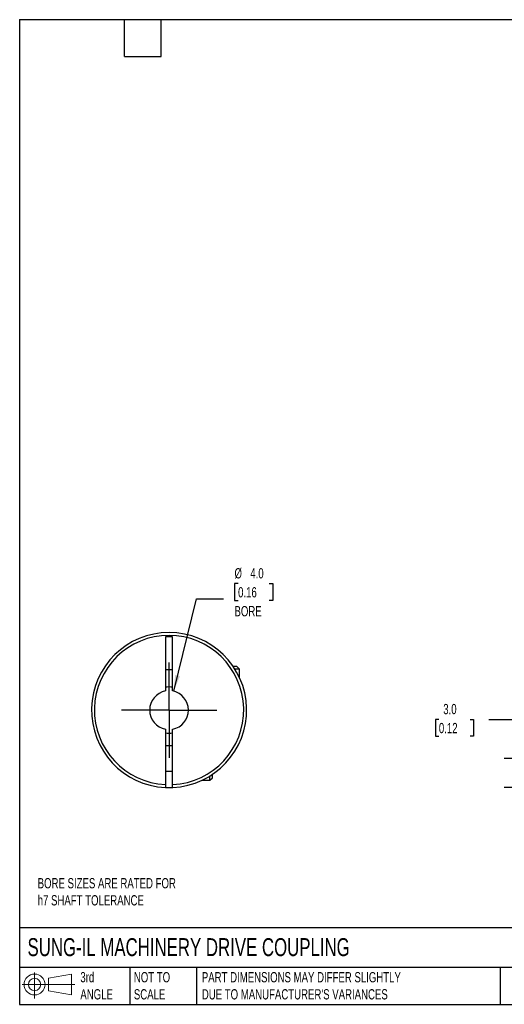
# Model space of a CAD drawing. Header units: millimetres. Extents: x 3 to 137, y 3 to 105.
# Tile 1 of 3: x 3 to 53, y 3 to 105. Entities that reach past the tile are written whole.
import ezdxf

# ---------------------------------------------------------------- set-up
doc = ezdxf.new("R2010")
doc.units = ezdxf.units.MM
doc.header["$LTSCALE"] = 0.5
doc.linetypes.add('SLD-Center', pattern=[19.05, 15.24, -1.27, 1.27, -1.27])
doc.linetypes.add('SLD-Solid', pattern=[0])
doc.layers.add('CENTER', color=40, linetype='SLD-Center')
doc.layers.add('SLD-DEFPOINTS', color=7, linetype='Continuous')
doc.layers.add('DIMENSIONS', color=140, linetype='SLD-Solid', lineweight=25)
doc.layers.add('TEXT', color=140, linetype='SLD-Solid', lineweight=25)
doc.styles.add('SLDTEXTSTYLE0', font='TXT', dxfattribs={"width": 0.7})
doc.dimstyles.new('SLDDIMSTYLE0', dxfattribs={"dimtxt": 1.079004, "dimasz": 1.651, "dimexe": 0, "dimexo": 0.0625, "dimgap": 0.269751, "dimtad": 0, "dimtih": 1, "dimtoh": 1, "dimdec": 1, "dimrnd": 1e-09, "dimzin": 4, "dimdsep": 46, "dimtxsty": 'SLDTEXTSTYLE0', "dimsah": 1, "dimcen": 0.09, "dimadec": 0, "dimazin": 1, "dimtfac": 1, "dimtdec": 1, "dimtmove": 0, "dimatfit": 0, "dimfxl": 0, "dimfrac": 2, "dimtolj": 1, "dimtzin": 12, "dimarcsym": 0})
doc.dimstyles.new('SLDDIMSTYLE6', dxfattribs={"dimtxt": 1.079004, "dimasz": 1.651, "dimexe": 0, "dimexo": 0.0625, "dimgap": 0.269751, "dimtad": 0, "dimtih": 1, "dimtoh": 1, "dimdec": 1, "dimrnd": 1e-09, "dimzin": 4, "dimdsep": 46, "dimtxsty": 'SLDTEXTSTYLE0', "dimsah": 1, "dimcen": 0, "dimadec": 0, "dimazin": 1, "dimtfac": 1, "dimtdec": 1, "dimtofl": 0, "dimtmove": 0, "dimatfit": 3, "dimfxl": 0, "dimfrac": 2, "dimtolj": 1, "dimtzin": 12, "dimarcsym": 0})

# ---------------------------------------------------------------- blocks, each defined once
blk = doc.blocks.new('Block11')
at = {"color": 7, "linetype": 'SLD-Solid', "lineweight": 18}
for p, q in [((1.29, 2.66), (1.29, 0)), ((2.74, 2.08), (5.09, 2.52)), ((2.74, 0.8), (2.74, 2.08)), ((5.09, 2.52), (5.09, 0.37)), ((0, 1.44), (5.44, 1.44)), ((2.74, 0.8), (5.09, 0.37))]:
    blk.add_line(p, q, dxfattribs=at)
for radius in [1.08, 0.643]:
    blk.add_circle((1.29, 1.44), radius, dxfattribs=at)
blk = doc.blocks.new('Block12')
at = {"layer": 'SLD-DEFPOINTS'}
blk.add_blockref('Block11', (0, 0), dxfattribs=at)
blk = doc.blocks.new('_D_1')
at = {"layer": 'DIMENSIONS'}
for p, q in [((46.41, 32.56), (46.05, 32.56)), ((46.05, 32.56), (46.05, 30.85)), ((49.62, 32.56), (49.98, 32.56)), ((49.98, 32.56), (49.98, 30.85)), ((51.56, 32.56), (54.74, 32.56)), ((54.74, 32.56), (54.74, 28.54)), ((46.05, 30.85), (46.41, 30.85)), ((49.98, 30.85), (49.62, 30.85)), ((56.59, 28.54), (53.15, 28.54)), ((58.88, 25.55), (53.15, 25.55)), ((54.74, 25.55), (54.74, 22.38))]:
    blk.add_line(p, q, dxfattribs=at)
for points in [[(54.74, 28.54), (54.99, 30.2), (54.48, 30.2)], [(54.74, 25.55), (54.48, 23.9), (54.99, 23.9)]]:
    blk.add_solid(points, dxfattribs=at)
at = {"layer": 'DIMENSIONS', "char_height": 1.058, "attachment_point": 1, "style": 'SLDTEXTSTYLE0'}
for s, insert in [('3.0', (46.86, 34.17)), ('0.12', (46.41, 32.21))]:
    blk.add_mtext(s, dxfattribs=dict(at, insert=insert))
blk = doc.blocks.new('_D_9')
at = {"layer": 'DIMENSIONS'}
for p, q in [((25.7, 46.58), (25.34, 46.58)), ((25.34, 46.58), (25.34, 44.86)), ((28.91, 46.58), (29.27, 46.58)), ((29.27, 46.58), (29.27, 44.86)), ((19.06, 35.49), (21.4, 45.01)), ((21.4, 45.01), (24.18, 45.01)), ((25.34, 44.86), (25.7, 44.86)), ((29.27, 44.86), (28.91, 44.86))]:
    blk.add_line(p, q, dxfattribs=at)
blk.add_solid([(19.06, 35.49), (19.7, 37.03), (19.21, 37.15)], dxfattribs=at)
at = {"layer": 'DIMENSIONS', "char_height": 1.058, "attachment_point": 1, "style": 'SLDTEXTSTYLE0'}
for s, insert in [('%%c', (25.33, 48.18)), ('4.0', (26.96, 48.18)), ('0.16', (25.7, 46.22)), ('BORE', (25.33, 44.27))]:
    blk.add_mtext(s, dxfattribs=dict(at, insert=insert))
blk = doc.blocks.new('SW_CENTERMARKSYMBOL_3')
at = {"layer": 'CENTER', "color": 0}
for p, q in [((0, 2.54), (0, 4.92)), ((0, 0), (0, 2.54)), ((-2.54, 0), (-4.92, 0)), ((0, 0), (-2.54, 0)), ((0, 0), (0, -2.54)), ((0, 0), (2.54, 0)), ((2.54, 0), (4.92, 0)), ((0, -2.54), (0, -4.92))]:
    blk.add_line(p, q, dxfattribs=at)

msp = doc.modelspace()

# ---------------------------------------------------------------- linework, layer by layer
for p, q in [((18.95, 41.09), (18.2, 41.09)), ((18.2, 41.09), (18.2, 35.51)), ((18.95, 35.51), (18.95, 41.09)), ((18.2, 37.74), (18.95, 37.74)), ((25.57, 38.02), (25.21, 38.02)), ((25.83, 37.76), (25.38, 37.76)), ((25.83, 37.76), (25.57, 38.02)), ((25.83, 36.93), (25.83, 37.76)), ((18.2, 31.58), (18.2, 25.85)), ((18.95, 25.85), (18.95, 31.58)), ((18.95, 29.84), (18.2, 29.84)), ((18.2, 27.24), (18.95, 27.24)), ((22.8, 26.29), (22.8, 26.75)), ((22.8, 26.29), (23.06, 26.55)), ((23.06, 26.55), (23.06, 26.92)), ((21.96, 26.29), (22.8, 26.29))]:
    msp.add_line(p, q)
at = {"flags": 128}
msp.add_lwpolyline([(18.2, 25.55), (18.58, 25.54), (18.95, 25.55)], dxfattribs=at)
for radius, start, end in [(8, 272.6867, 267.3133), (7.7, 272.7915, 267.2085), (2.38, 80.9345, 99.0655), (2, 100.8069, 259.1931), (2, 280.8069, 79.1931), (2.38, 260.9345, 279.0655)]:
    msp.add_arc((18.58, 33.54), radius, start, end)
for points in [[(18.2, 25.85), (18.2, 25.77), (18.2, 25.7), (18.2, 25.59), (18.2, 25.55), (18.2, 25.55)], [(18.95, 25.55), (18.95, 25.55), (18.95, 25.59), (18.95, 25.7), (18.95, 25.77), (18.95, 25.85)]]:
    msp.add_open_spline(points, degree=3, knots=[0, 0, 0, 0, 0.5, 0.5, 1, 1, 1, 1])
at = {"layer": 'TEXT'}
for p, q in [((3.17, 104.78), (136.52, 104.78)), ((3.17, 104.78), (3.17, 3.17)), ((13.97, 100.97), (13.97, 104.78)), ((17.78, 100.97), (17.78, 104.78)), ((13.97, 100.97), (17.78, 100.97)), ((136.52, 11.06), (3.17, 11.06)), ((136.52, 6.98), (3.17, 6.98)), ((14.52, 6.98), (14.52, 3.17)), ((21.42, 6.98), (21.42, 3.17)), ((52.74, 6.98), (52.74, 3.17)), ((3.17, 3.17), (136.52, 3.17))]:
    msp.add_line(p, q, dxfattribs=at)

# ---------------------------------------------------------------- block references
at = {"layer": 'CENTER'}
msp.add_blockref('SW_CENTERMARKSYMBOL_3', (18.58, 33.54), dxfattribs=at)
at = {"layer": 'SLD-DEFPOINTS'}
msp.add_blockref('Block12', (3.42, 3.78), dxfattribs=at)

# ---------------------------------------------------------------- texts
at = {"layer": 'TEXT', "attachment_point": 1, "style": 'SLDTEXTSTYLE0'}
for s, insert, char_height in [('BORE SIZES ARE RATED FOR^Jh7 SHAFT TOLERANCE', (5.03, 16.2), 1.0583), ('SUNG-IL MACHINERY DRIVE COUPLING', (3.98, 10), 1.8521), ('3rd^JANGLE', (9.43, 6.5), 1.058), ('NOT TO^JSCALE', (14.95, 6.5), 1.0583), ("PART DIMENSIONS MAY DIFFER SLIGHTLY ^JDUE TO MANUFACTURER'S VARIANCES", (21.96, 6.5), 1.0583)]:
    msp.add_mtext(s, dxfattribs=dict(at, insert=insert, char_height=char_height))

# ---------------------------------------------------------------- dimensions: what is measured, and where the dimension line sits
at = {"layer": 'DIMENSIONS'}
dim = msp.add_diameter_dim_2p(p1=(18.1, 31.6), p2=(19.06, 35.49), text='<>\\PBORE', dimstyle='SLDDIMSTYLE6', dxfattribs=at)
dim.commit()
dim.dimension.update_dxf_attribs({"geometry": '_D_9', "text_midpoint": (27.3, 45.57), "dimtype": 163})
dim = msp.add_linear_dim(base=(54.74, 28.54), p1=(59.52, 25.55), p2=(57.23, 28.54), angle=90, dimstyle='SLDDIMSTYLE0', dxfattribs=at)
dim.commit()
dim.dimension.update_dxf_attribs({"geometry": '_D_1', "text_midpoint": (54.74, 32.56), "dimtype": 160})

doc.saveas('drawing.dxf')
